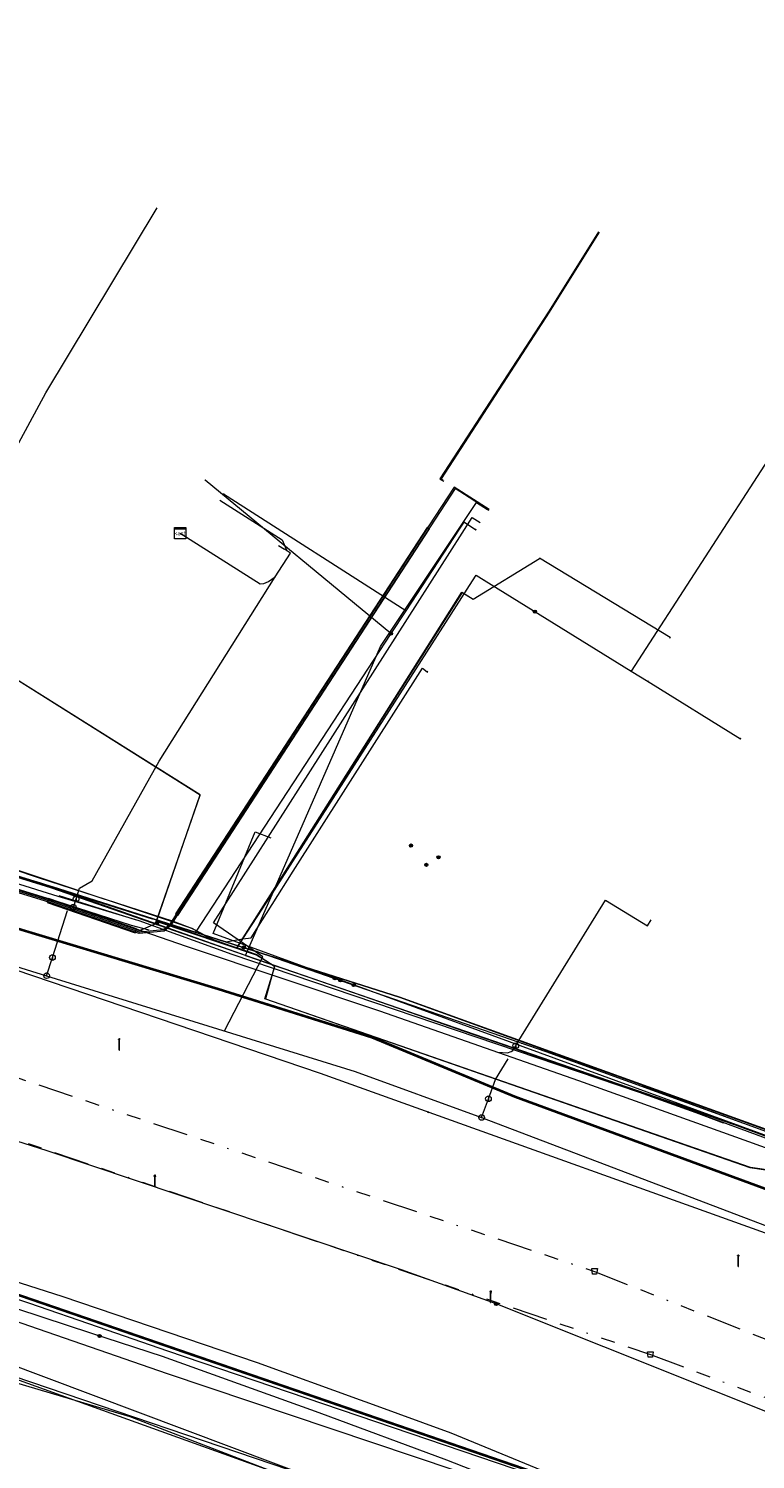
# Model space of a CAD drawing. Header units: metres. Extents: x 151922 to 154458, y 463415 to 464223.
# Tile 103 of 164: x 153647 to 153698, y 463895 to 463997. Entities that reach past the tile are written whole.
import ezdxf
from ezdxf.enums import TextEntityAlignment as Align
from ezdxf.lldxf.tags import DXFTag

# ---------------------------------------------------------------- set-up
doc = ezdxf.new("R2010")
doc.units = ezdxf.units.M
doc.linetypes.add('RI-OVERIG-SO', pattern=[17, 5, -2, 2, -2, 0, -2, 2, -2])
doc.layers.get('0').update_dxf_attribs({"lineweight": 9})
for name, color, linetype, lineweight in [('B-PV-KL-DATA-G', 90, 'KL-DATA-SO', 9), ('B-PV-KL-DATA_HULPSTUK-S', 90, 'Continuous', 9), ('B-PV-KL-DATA_KABELBED-G', 90, 'Continuous', 9), ('B-PV-KL-DATA_MANTELBUIS-G', 90, 'Continuous', 9), ('B-PV-KL-ET_HS-G', 10, 'KL-HS-SO', 9), ('B-PV-KL-ET_LS-G', 190, 'KL-LS-SO', 9), ('B-PV-KL-ET_LS-S', 190, 'Continuous', 9), ('B-PV-KL-ET_LS_HULPSTUK-S', 190, 'Continuous', 9), ('B-PV-KL-ET_LS_MANTELBUIS-G', 190, 'Continuous', 9), ('B-PV-KL-ET_MS-G', 130, 'KL-MS-SO', 9), ('B-PV-KL-GAS_HD-G', 30, 'KL-GAS_HD-SO', 9), ('B-PV-KL-GAS_LD-G', 50, 'KL-GAS_LD-SO', 9), ('B-PV-KL-GAS_LD_HULPSTUK-S', 50, 'Continuous', 9), ('B-PV-KL-WATER-G', 170, 'KL-WATER-SO', 9), ('B-PV-KL-WATER_HULPSTUK-S', 170, 'Continuous', 9), ('B-PV-RI-VRIJVERVAL-G', 210, 'RI-OVERIG-SO', 9), ('B-PV-RI-VRIJVERVAL_HULPSTUK-S', 210, 'Continuous', 9)]:
    doc.layers.add(name, color=color, linetype=linetype, lineweight=lineweight)
doc.styles.add('NLCS-ISO', font='txt')
doc.styles.get("Standard").update_dxf_attribs({"font": 'arial.ttf'})
tags = doc.linetypes.add('KL-DATA-SO', pattern='A,4,-1,[101,NLCS.SHX,S=0.5,R=0,X=0,Y=0],-1,4,-1,["D",Standard,S=1,R=0,X=-0.25,Y=-0.5],-1.5', length=12.5).pattern_tags.tags
tags[18] = DXFTag(74, 10)
tags = doc.linetypes.add('KL-GAS_HD-SO', pattern='A,4,-1,[69,NLCS.SHX,S=0.5,R=0,X=0,Y=0],-1,4,-1,["H",Standard,S=1,R=0,X=0,Y=-0.5],-2', length=13).pattern_tags.tags
tags[18] = DXFTag(74, 10)
tags = doc.linetypes.add('KL-GAS_LD-SO', pattern='A,4,-1,[69,NLCS.SHX,S=0.5,R=0,X=0,Y=0],-1,4,-1,["L",Standard,S=1,R=0,X=0.25,Y=-0.5],-2', length=13).pattern_tags.tags
tags[18] = DXFTag(74, 10)
tags = doc.linetypes.add('KL-HS-SO', pattern='A,4,-1,[103,NLCS.SHX,S=0.75,R=0,X=0,Y=0],-1,4,-1,["H",Standard,S=1,R=0,X=0,Y=-0.5],-2', length=13).pattern_tags.tags
tags[18] = DXFTag(74, 10)
tags = doc.linetypes.add('KL-LS-SO', pattern='A,4,-1,[103,NLCS.SHX,S=0.75,R=0,X=0,Y=0],-1,4,-1,["L",Standard,S=1,R=0,X=0,Y=-0.5],-2', length=13).pattern_tags.tags
tags[18] = DXFTag(74, 10)
tags = doc.linetypes.add('KL-MS-SO', pattern='A,4,-1,[103,NLCS.SHX,S=0.75,R=0,X=0,Y=0],-1,4,-1,["M",Standard,S=1,R=0,X=0,Y=-0.5],-2', length=13).pattern_tags.tags
tags[18] = DXFTag(74, 10)
doc.linetypes.add('KL-WATER-SO', pattern='A,7,-0.5,[168,NLCS.SHX,S=0.75,R=0,X=0.75,Y=0],-2', length=9.5)

# ---------------------------------------------------------------- blocks, each defined once
blk = doc.blocks.new('SKL-WTB_HULP_AFSLUITER-SO')
at = {"color": 0, "linetype": 'ByBlock', "lineweight": 18}
blk.add_lwpolyline([(0, 0.8), (0, -0.8)], dxfattribs=at)
blk.add_circle((0, 0), 1, dxfattribs=at)
at = {"color": 0, "linetype": 'ByBlock', "lineweight": 18, "style": 'NLCS-ISO', "flags": 1}
for tag, p in [('TYPE', (1.5, 0)), ('OMSCHRIJVING', (1.5, -3)), ('LABEL', (1.5, -1.5))]:
    blk.add_attdef(tag, p, '', height=1, dxfattribs=at)
blk = doc.blocks.new('SKL-WTB_HULP_T STUK-SO')
at = {"color": 0, "linetype": 'ByBlock', "lineweight": 18}
blk.add_circle((0, 0), 1, dxfattribs=at)
at = {"color": 0, "linetype": 'ByBlock', "lineweight": -2, "style": 'NLCS-ISO'}
blk.add_text('T', height=1, dxfattribs=at).set_placement((0, 0), align=Align.MIDDLE_CENTER)
at = {"color": 0, "linetype": 'ByBlock', "lineweight": 18, "style": 'NLCS-ISO', "flags": 1}
for tag, p in [('TYPE', (1.5, 0)), ('OMSCHRIJVING', (1.5, -3)), ('LABEL', (1.5, -1.5))]:
    blk.add_attdef(tag, p, '', height=1, dxfattribs=at)
blk = doc.blocks.new('SKL-WTB_HULP_KAST-SO')
at = {"color": 0, "linetype": 'ByBlock', "lineweight": 18}
for points in [[(-2, 2), (2, 2), (2, 1.68), (-2, 1.68)], [(-2, 1.52), (2, 1.52), (2, -2), (-2, -2)]]:
    blk.add_lwpolyline(points, close=True, dxfattribs=at)
at = {"color": 0, "linetype": 'ByBlock', "lineweight": 18, "style": 'NLCS-ISO'}
blk.add_text('kast', height=1.5, dxfattribs=at).set_placement((0, 0), align=Align.MIDDLE_CENTER)
at = {"color": 0, "linetype": 'ByBlock', "lineweight": 18, "style": 'NLCS-ISO', "flags": 1}
for tag, p in [('TYPE', (2.5, 0)), ('OMSCHRIJVING', (2.5, -3)), ('LABEL', (2.5, -1.5))]:
    blk.add_attdef(tag, p, '', height=1, dxfattribs=at)
blk = doc.blocks.new('SKL-WTB_HULP_MOF-SO')
at = {"linetype": 'ByBlock', "lineweight": 18}
h = blk.add_hatch(color=0, dxfattribs=at)
h.dxf.hatch_style = 1
h.paths.add_polyline_path([(-0.5625, 0, 1), (0.5625, 0, 1)])
at = {"color": 0, "linetype": 'ByBlock', "lineweight": 18}
blk.add_circle((0, 0), 0.5625, dxfattribs=at)
at = {"color": 0, "linetype": 'ByBlock', "lineweight": 18, "style": 'NLCS-ISO', "flags": 1}
for tag, p in [('TYPE', (1.5, 0)), ('OMSCHRIJVING', (1.5, -3)), ('LABEL', (1.5, -1.5))]:
    blk.add_attdef(tag, p, '', height=1, dxfattribs=at)
blk = doc.blocks.new('SKL-WTB_HULP_OVERIG-SO')
at = {"color": 0, "linetype": 'ByBlock', "lineweight": 18}
for points in [[(-0.14, 0.14), (0.14, -0.14)], [(0.14, 0.14), (-0.14, -0.14)]]:
    blk.add_lwpolyline(points, dxfattribs=at)
at = {"color": 0, "linetype": 'ByBlock', "lineweight": 18, "style": 'NLCS-ISO', "flags": 1}
for tag, p in [('TYPE', (1.5, 0)), ('OMSCHRIJVING', (1.5, -3)), ('LABEL', (1.5, -1.5))]:
    blk.add_attdef(tag, p, '', height=1, dxfattribs=at)
blk = doc.blocks.new('SRI-HULP_AFVOER_OPVANG-SO')
at = {"color": 0, "linetype": 'ByBlock', "lineweight": 18}
blk.add_lwpolyline([(-0.75, -1), (-1, 1), (1, 1), (0.75, -1)], close=True, dxfattribs=at)
at = {"color": 0, "linetype": 'ByBlock', "lineweight": 18, "style": 'NLCS-ISO', "flags": 1}
for tag, p in [('TYPE', (1.5, 0)), ('OMSCHRIJVING', (1.5, -3)), ('LABEL', (1.5, -1.5))]:
    blk.add_attdef(tag, p, '', height=1, dxfattribs=at)
blk = doc.blocks.new('SKL-ET_LS_MAST-SO')
for p, q in [((-0.05, 2.07), (0.05, 2.07)), ((-0.05, -2), (0.05, -2))]:
    blk.add_line(p, q)
for points in [[(-0.18, 1.76), (-0.22, 1.76), (-0.22, 1.84), (-0.18, 1.84), (-0.18, 1.79)], [(-0.18, 1.49), (-0.22, 1.49), (-0.22, 1.57), (-0.18, 1.57), (-0.18, 1.52)], [(-0.18, 1.79), (-0.05, 1.79)], [(-0.18, 1.76), (-0.05, 1.76)], [(-0.18, 1.52), (-0.05, 1.52)], [(-0.18, 1.49), (-0.05, 1.49)], [(-0.05, -2), (-0.05, 2.07)], [(0.05, -2), (0.05, 2.07)], [(0.18, 1.92), (0.05, 1.92)], [(0.18, 1.89), (0.05, 1.89)], [(0.18, 1.66), (0.05, 1.66)], [(0.18, 1.63), (0.05, 1.63)], [(0.18, 1.39), (0.05, 1.39)], [(0.18, 1.36), (0.05, 1.36)], [(0.18, 1.89), (0.22, 1.89), (0.22, 1.97), (0.18, 1.97), (0.18, 1.92)], [(0.18, 1.63), (0.22, 1.63), (0.22, 1.71), (0.18, 1.71), (0.18, 1.66)], [(0.18, 1.36), (0.22, 1.36), (0.22, 1.44), (0.18, 1.44), (0.18, 1.39)]]:
    blk.add_lwpolyline(points)

msp = doc.modelspace()

# ---------------------------------------------------------------- linework, layer by layer
at = {"layer": 'B-PV-KL-DATA-G', "ltscale": 0.5, "flags": 128}
for points in [[(153877.43, 463906.662), (153877.06, 463906.08), (153874.95, 463902.62), (153874.94, 463898.12), (153871.01, 463892.3), (153856.77, 463870.24), (153856.7, 463870.13), (153854.23, 463866.95), (153851.57, 463865.42), (153848.2, 463864.06), (153847.02, 463863.94), (153844.66, 463863.83), (153841.62, 463864.6), (153837.27, 463866.22), (153836.38, 463866.55), (153835.4, 463866.92), (153826.33, 463870.31), (153800.8, 463879.24), (153796.14, 463880.95), (153763.59, 463894.65), (153742.96, 463902.22), (153733.52, 463906.26), (153707.22, 463915.57), (153683.51, 463924.12), (153673.06, 463927.92), (153648.86, 463935.61), (153611.35, 463947.24), (153593.91, 463952.47), (153555.86, 463963.18), (153551.65, 463963.92), (153548.16, 463962.41), (153515.7, 463971.91), (153514.11, 463972.35), (153512.71, 463972.72), (153512.04, 463973.1), (153511.58, 463973.48), (153510.95, 463974.02), (153510.49, 463974.65), (153510.28, 463975.36), (153509.99, 463976.28), (153509.9, 463978.2), (153510.74, 463988.17), (153509.49, 463988.63), (153490.94, 463995.23), (153490.55, 463995.34), (153489.22, 463991.64), (153489.01, 463990.64), (153488.55, 463989.75), (153486.13, 463983.01), (153485.74, 463981.93), (153475.03, 463984.84), (153461.15, 463988.43), (153451.5, 463991.05), (153429.03, 463996.77), (153399.75, 464004.24), (153302.57, 464029.13), (153293.26, 464031.34), (153289.88, 464032.18), (153258.15, 464041), (153240.95, 464043.36), (153235.31, 464044.41), (153206.3, 464052.48), (153200.52, 464054.09), (153192.59, 464056.29), (153164.13, 464061.46), (153155.45, 464063.21), (153154.69, 464063.34), (153148.76, 464064.42), (153140.52, 464065.84), (153139.17, 464066.08), (153133.79, 464064.99), (153127.44, 464066.59), (153127.39, 464066.69), (153127.31, 464066.81), (153127.27, 464067.01), (153127.23, 464067.17), (153127.17, 464067.32), (153127.11, 464067.45), (153126.94, 464067.56), (153126.64, 464067.64), (153126.39, 464067.6), (153126.05, 464067.56), (153125.69, 464067.42), (153125.23, 464066.99), (153085, 464076.1), (153081.44, 464076.04), (153074.8, 464076.99), (153045.54, 464080.22), (153036.62, 464080.2), (152951.91, 464079.96), (152947.52, 464079.15), (152944.88, 464078.96), (152943.88, 464078.89), (152942.88, 464078.81), (152930.01, 464077.88), (152880.98, 464073.28), (152874.3, 464073.75), (152874.09, 464073.76), (152873.11, 464073.64), (152865.09, 464072.7), (152857.12, 464070.4), (152849.6, 464069.01), (152849.6, 464068.4), (152850.98, 464043.3), (152851.01, 464042.43), (152841.99, 464041.6), (152834.16, 464041.02), (152824.23, 464039.81), (152813.36, 464038.61), (152800.26, 464036.41), (152792.27, 464035.19), (152773.17, 464031.63), (152764.19, 464029.82), (152755.51, 464027.89), (152742.85, 464024.92), (152726.67, 464020.3), (152715.42, 464017.02), (152696.33, 464011.49), (152675.4, 464003.4), (152662.1, 463996.3), (152625.3, 463984.05), (152611.36, 463980.89), (152596.35, 463974.21), (152587.23, 463970.11), (152578.47, 463966.04), (152572.37, 463962.96), (152566.27, 463959.95), (152556.2, 463954.95), (152548.37, 463950.99), (152546.26, 463949.77), (152539.39, 463946.05), (152531.36, 463941.5), (152521.16, 463935.41), (152520.61, 463934.89), (152517.27, 463932.71), (152512.41, 463929.35), (152506.36, 463923.2), (152509.95, 463918.86), (152511.27, 463916.2), (152512.18, 463903.27), (152509.34, 463902.7), (152485.33, 463892.91), (152484.34, 463892.46), (152484.42, 463892.22), (152486.36, 463887.87), (152499.34, 463861.11), (152495.13, 463858.41), (152489.27, 463854.78), (152436.75, 463822.68), (152428.41, 463816.85), (152425.25, 463816.2), (152404.26, 463800.73), (152391.26, 463791.13), (152381.61, 463782.44), (152378.03, 463779.76), (152341.53, 463752.67), (152330.76, 463744.01), (152322.89, 463742.36), (152314.733, 463735.813)], [(153877.43, 463906.662), (153877.06, 463906.08), (153874.95, 463902.62), (153874.94, 463898.12), (153871.01, 463892.3), (153856.77, 463870.24), (153856.7, 463870.13), (153854.23, 463866.95), (153851.57, 463865.42), (153848.2, 463864.06), (153847.02, 463863.94), (153844.66, 463863.83), (153841.62, 463864.6), (153837.27, 463866.22), (153836.38, 463866.55), (153835.4, 463866.92), (153826.33, 463870.31), (153800.8, 463879.24), (153796.14, 463880.95), (153763.59, 463894.65), (153742.96, 463902.22), (153733.52, 463906.26), (153707.22, 463915.57), (153683.51, 463924.12), (153673.06, 463927.92), (153648.86, 463935.61), (153611.35, 463947.24), (153593.91, 463952.47), (153555.86, 463963.18), (153551.65, 463963.92), (153548.16, 463962.41), (153515.7, 463971.91), (153514.11, 463972.35), (153512.71, 463972.72), (153512.04, 463973.1), (153511.58, 463973.48), (153510.95, 463974.02), (153510.49, 463974.65), (153510.28, 463975.36), (153509.99, 463976.28), (153509.9, 463978.2), (153510.74, 463988.17), (153509.49, 463988.63), (153490.94, 463995.23), (153490.55, 463995.34), (153489.22, 463991.64), (153489.01, 463990.64), (153488.55, 463989.75), (153486.13, 463983.01), (153485.74, 463981.93), (153475.03, 463984.84), (153461.15, 463988.43), (153451.5, 463991.05), (153429.03, 463996.77), (153399.75, 464004.24), (153302.57, 464029.13), (153293.26, 464031.34), (153289.88, 464032.18), (153258.15, 464041), (153240.95, 464043.36), (153235.31, 464044.41), (153206.3, 464052.48), (153200.52, 464054.09), (153192.59, 464056.29), (153164.13, 464061.46), (153155.45, 464063.21), (153154.69, 464063.34), (153148.76, 464064.42), (153140.52, 464065.84), (153139.17, 464066.08), (153133.79, 464064.99), (153127.44, 464066.59), (153127.39, 464066.69), (153127.31, 464066.81), (153127.27, 464067.01), (153127.23, 464067.17), (153127.17, 464067.32), (153127.11, 464067.45), (153126.94, 464067.56), (153126.64, 464067.64), (153126.39, 464067.6), (153126.05, 464067.56), (153125.69, 464067.42), (153125.23, 464066.99), (153085, 464076.1), (153081.44, 464076.04), (153074.8, 464076.99), (153045.54, 464080.22), (153036.62, 464080.2), (152951.91, 464079.96), (152947.52, 464079.15), (152944.88, 464078.96), (152943.88, 464078.89), (152942.88, 464078.81), (152930.01, 464077.88), (152880.98, 464073.28), (152874.3, 464073.75), (152874.09, 464073.76), (152873.11, 464073.64), (152865.09, 464072.7), (152857.12, 464070.4), (152849.6, 464069.01), (152849.6, 464068.4), (152850.98, 464043.3), (152851.01, 464042.43), (152841.99, 464041.6), (152834.16, 464041.02), (152824.23, 464039.81), (152813.36, 464038.61), (152800.26, 464036.41), (152792.27, 464035.19), (152773.17, 464031.63), (152764.19, 464029.82), (152755.51, 464027.89), (152742.85, 464024.92), (152726.67, 464020.3), (152715.42, 464017.02), (152696.33, 464011.49), (152675.4, 464003.4), (152662.1, 463996.3), (152625.3, 463984.05), (152611.36, 463980.89), (152596.35, 463974.21), (152587.23, 463970.11), (152578.47, 463966.04), (152572.37, 463962.96), (152566.27, 463959.95), (152556.2, 463954.95), (152548.37, 463950.99), (152546.26, 463949.77), (152539.39, 463946.05), (152531.36, 463941.5), (152521.16, 463935.41), (152520.61, 463934.89), (152517.27, 463932.71), (152512.41, 463929.35), (152506.36, 463923.2), (152509.95, 463918.86), (152511.27, 463916.2), (152512.18, 463903.27), (152509.34, 463902.7), (152485.33, 463892.91), (152484.34, 463892.46), (152484.42, 463892.22), (152486.36, 463887.87), (152499.34, 463861.11), (152495.13, 463858.41), (152489.27, 463854.78), (152436.75, 463822.68), (152428.41, 463816.85), (152425.25, 463816.2), (152404.26, 463800.73), (152391.26, 463791.13), (152381.61, 463782.44), (152378.03, 463779.76), (152341.53, 463752.67), (152330.76, 463744.01), (152322.89, 463742.36), (152314.733, 463735.812)], [(153877.43, 463906.662), (153877.06, 463906.08), (153874.95, 463902.62), (153874.94, 463898.12), (153871.01, 463892.3), (153856.7, 463870.13), (153854.23, 463866.95), (153851.57, 463865.42), (153848.2, 463864.06), (153844.66, 463863.83), (153841.62, 463864.6), (153836.38, 463866.55), (153835.4, 463866.92), (153826.33, 463870.31), (153800.8, 463879.24), (153796.14, 463880.95), (153763.59, 463894.65), (153742.96, 463902.22), (153733.52, 463906.26), (153707.22, 463915.57), (153673.06, 463927.92), (153648.86, 463935.61), (153611.35, 463947.24), (153593.91, 463952.47), (153555.86, 463963.18), (153551.65, 463963.92), (153548.16, 463962.41), (153514.11, 463972.35), (153512.71, 463972.72), (153512.04, 463973.1), (153510.95, 463974.02), (153510.49, 463974.65), (153510.28, 463975.36), (153509.99, 463976.28), (153509.9, 463978.2), (153510.74, 463988.17), (153490.94, 463995.23), (153490.55, 463995.34), (153489.22, 463991.64), (153489.01, 463990.64), (153488.55, 463989.75), (153485.74, 463981.93), (153475.03, 463984.84), (153451.5, 463991.05), (153429.03, 463996.77), (153302.57, 464029.13), (153293.26, 464031.34), (153289.88, 464032.18), (153258.15, 464041), (153240.95, 464043.36), (153235.31, 464044.41), (153200.52, 464054.09), (153192.59, 464056.29), (153155.45, 464063.21), (153154.69, 464063.34), (153140.52, 464065.84), (153139.17, 464066.08), (153133.79, 464064.99), (153127.44, 464066.59), (153127.31, 464066.81), (153127.27, 464067.01), (153127.17, 464067.32), (153127.11, 464067.45), (153126.94, 464067.56), (153126.64, 464067.64), (153126.05, 464067.56), (153125.69, 464067.42), (153125.23, 464066.99), (153085, 464076.1), (153081.44, 464076.04), (153074.8, 464076.99), (153045.54, 464080.22), (152951.91, 464079.96), (152947.52, 464079.15), (152944.88, 464078.96), (152942.88, 464078.81), (152930.01, 464077.88), (152880.98, 464073.28), (152874.09, 464073.76), (152873.11, 464073.64), (152865.09, 464072.7), (152857.12, 464070.4), (152849.6, 464069.01), (152850.98, 464043.3), (152851.01, 464042.43), (152841.99, 464041.6), (152834.16, 464041.02), (152824.23, 464039.81), (152813.36, 464038.61), (152800.26, 464036.41), (152792.27, 464035.19), (152773.17, 464031.63), (152764.19, 464029.82), (152755.51, 464027.89), (152742.85, 464024.92), (152715.42, 464017.02), (152696.33, 464011.49), (152675.4, 464003.4), (152662.1, 463996.3), (152625.3, 463984.05), (152611.36, 463980.89), (152587.23, 463970.11), (152578.47, 463966.04), (152566.27, 463959.95), (152556.2, 463954.95), (152548.37, 463950.99), (152546.26, 463949.77), (152539.39, 463946.05), (152531.36, 463941.5), (152521.16, 463935.41), (152520.61, 463934.89), (152517.27, 463932.71), (152512.41, 463929.35), (152506.36, 463923.2), (152509.95, 463918.86), (152511.27, 463916.2), (152512.18, 463903.27), (152509.34, 463902.7), (152484.34, 463892.46), (152484.42, 463892.22), (152486.36, 463887.87), (152499.34, 463861.11), (152489.27, 463854.78), (152436.75, 463822.68), (152428.41, 463816.85), (152425.25, 463816.2), (152391.26, 463791.13), (152381.61, 463782.44), (152378.03, 463779.76), (152341.53, 463752.67), (152330.76, 463744.01), (152327.32, 463743.289)], [(153862.5, 463876.9), (153858.6, 463870.5), (153855.7, 463866.3), (153852.1, 463863.4), (153849.7, 463862.6), (153846.2, 463862.6), (153842.9, 463863.6), (153796, 463880.7), (153781.4, 463887.2), (153711.1, 463913.9), (153698, 463915.8), (153663.5, 463927.8), (153664.2, 463930.1), (153662.9, 463930.9), (153659.8, 463932), (153658.3, 463932.8), (153657, 463933.3), (153647.4, 463936.4), (153630.5, 463942.1), (153615.8, 463946.2), (153594.9, 463952), (153561.5, 463961.4), (153561.3, 463961.4), (153551.7, 463963.8), (153550.8, 463963.9), (153549.8, 463964), (153551, 463969.2), (153554.1, 463977.4), (153555.4, 463980.5), (153557.8, 463983.6), (153561.8, 463992.5), (153563.2, 463996), (153575.464, 464026.766)], [(153489.025, 463990.68), (153489.01, 463990.64), (153489.22, 463991.64), (153490.55, 463995.34), (153490.94, 463995.23), (153509.49, 463988.63), (153510.74, 463988.17), (153509.9, 463978.2), (153509.99, 463976.28), (153510.28, 463975.36), (153510.49, 463974.65), (153510.95, 463974.02), (153511.58, 463973.48), (153512.04, 463973.1), (153512.71, 463972.72), (153514.11, 463972.35), (153515.7, 463971.91), (153548.16, 463962.41), (153551.65, 463963.92), (153555.86, 463963.18), (153593.91, 463952.47), (153611.35, 463947.24), (153648.86, 463935.61), (153673.06, 463927.92), (153683.51, 463924.12), (153707.22, 463915.57), (153733.52, 463906.26), (153742.96, 463902.22), (153763.59, 463894.65), (153796.14, 463880.95), (153800.8, 463879.24), (153826.33, 463870.31), (153835.4, 463866.92), (153836.268, 463866.592)], [(153489.025, 463990.68), (153489.01, 463990.64), (153489.22, 463991.64), (153490.55, 463995.34), (153490.94, 463995.23), (153509.49, 463988.63), (153510.74, 463988.17), (153509.9, 463978.2), (153509.99, 463976.28), (153510.28, 463975.36), (153510.49, 463974.65), (153510.95, 463974.02), (153511.58, 463973.48), (153512.04, 463973.1), (153512.71, 463972.72), (153514.11, 463972.35), (153515.7, 463971.91), (153548.16, 463962.41), (153551.65, 463963.92), (153555.86, 463963.18), (153593.91, 463952.47), (153611.35, 463947.24), (153648.86, 463935.61), (153673.06, 463927.92), (153683.51, 463924.12), (153707.22, 463915.57), (153733.52, 463906.26), (153742.96, 463902.22), (153763.59, 463894.65), (153796.14, 463880.95), (153800.8, 463879.24), (153826.33, 463870.31), (153835.4, 463866.92), (153836.268, 463866.592)], [(153489.025, 463990.68), (153489.01, 463990.64), (153489.22, 463991.64), (153490.55, 463995.34), (153490.94, 463995.23), (153509.49, 463988.63), (153510.74, 463988.17), (153509.9, 463978.2), (153509.99, 463976.28), (153510.28, 463975.36), (153510.49, 463974.65), (153510.95, 463974.02), (153511.58, 463973.48), (153512.04, 463973.1), (153512.71, 463972.72), (153514.11, 463972.35), (153515.7, 463971.91), (153548.16, 463962.41), (153551.65, 463963.92), (153555.86, 463963.18), (153593.91, 463952.47), (153611.35, 463947.24), (153648.86, 463935.61), (153673.06, 463927.92), (153683.51, 463924.12), (153707.22, 463915.57), (153733.52, 463906.26), (153742.96, 463902.22), (153763.59, 463894.65), (153796.14, 463880.95), (153800.8, 463879.24), (153826.33, 463870.31), (153835.4, 463866.92), (153836.268, 463866.592)], [(153655.265, 463932.682), (153654.025, 463932.993), (153648.675, 463934.734), (153611.883, 463946.071), (153595.966, 463950.552), (153582.161, 463954.171), (153560.345, 463959.946), (153547.539, 463962.888), (153546.773, 463963.055), (153545.871, 463962.398), (153542.482, 463963.235), (153511.256, 463971.318), (153509.728, 463972.194), (153508.666, 463974.016), (153508.419, 463976.516), (153508.324, 463982.372), (153508.823, 463985.94), (153510.155, 463990.819)], [(153640.56, 463957.27), (153647.93, 463970.885), (153655.851, 463984.041)], [(153535.812, 463965.47), (153539.903, 463964.44), (153547.556, 463962.67), (153560.592, 463960.153), (153596.167, 463950.875), (153611.91, 463946.422), (153626.221, 463942.161), (153648.786, 463935.091), (153654.541, 463933.365), (153661.139, 463930.961), (153690.088, 463921.155), (153696.216, 463918.952), (153702.131, 463916.774), (153707.976, 463914.769), (153729.132, 463906.692), (153746.856, 463899.769), (153754.503, 463896.52), (153779.312, 463887.421), (153780.62, 463886.822), (153787.788, 463883.907), (153792.568, 463881.942), (153802.592, 463877.888), (153815.808, 463872.976), (153840.738, 463863.702), (153843.908, 463862.734), (153846.709, 463862.455), (153849.439, 463862.873), (153852.052, 463863.803), (153854.371, 463865.236), (153856.838, 463867.795), (153857.941, 463869.523), (153872.046, 463892.546), (153874.922, 463897.505), (153875.036, 463897.636), (153873.71, 463900.424), (153877.175, 463905.87)], [(153550.849, 463963.855), (153551.704, 463963.773), (153561.256, 463961.437), (153561.454, 463961.392), (153594.863, 463952.038), (153615.827, 463946.155), (153630.467, 463942.069), (153647.439, 463936.43), (153656.975, 463933.263), (153658.308, 463932.82), (153659.78, 463931.991)], [(153662.127, 463930.872), (153671.71, 463952.849), (153678.541, 463963.09), (153679.307, 463962.579), (153679.403, 463962.539)], [(153862.5, 463876.9), (153858.6, 463870.5), (153855.7, 463866.3), (153852.1, 463863.4), (153849.7, 463862.6), (153846.2, 463862.6), (153842.9, 463863.6), (153796, 463880.7), (153781.4, 463887.2), (153711.1, 463913.9), (153698, 463915.8), (153663.5, 463927.8), (153664.2, 463930.1), (153662.9, 463930.9), (153661.5, 463931.4), (153677.5, 463956.7), (153678.3, 463956.2), (153683, 463959.1)], [(153683.009, 463959.151), (153692.286, 463953.506), (153692.234, 463953.422)], [(153879.325, 463905.908), (153876.3, 463900.9), (153876.5, 463899.5), (153863.4, 463877.9), (153862.5, 463876.9), (153858.6, 463870.5), (153855.7, 463866.3), (153852.1, 463863.4), (153849.7, 463862.6), (153846.2, 463862.6), (153842.9, 463863.6), (153796, 463880.7), (153781.4, 463887.2), (153711.1, 463913.9), (153698, 463915.8), (153663.5, 463927.8), (153664.2, 463930.1), (153662.9, 463930.9), (153655.8, 463933.3), (153658.9, 463942.3), (153638.5, 463955.1), (153638.8, 463955.1), (153640.6, 463957.3)], [(153662.943, 463930.918), (153661.506, 463931.406), (153677.542, 463956.681), (153678.301, 463956.199)], [(153662.943, 463930.918), (153655.786, 463933.345), (153658.886, 463942.268), (153638.545, 463955.065), (153638.843, 463955.065)], [(153600.805, 463949.564), (153611.91, 463946.422), (153626.221, 463942.161), (153648.786, 463935.091), (153654.541, 463933.365), (153661.139, 463930.961), (153690.088, 463921.155), (153696.216, 463918.952), (153697.25, 463918.571)], [(153877.245, 463906.735), (153863.509, 463885.506), (153847.447, 463864.849), (153798.546, 463881.645), (153781.384, 463887.754), (153757.488, 463896.669), (153724.166, 463908.742), (153696.715, 463918.916), (153662.127, 463930.872), (153648.288, 463935.694), (153617.077, 463945.375), (153606.645, 463948.355), (153605.959, 463948.551)], [(153662.127, 463930.872), (153648.288, 463935.694), (153617.077, 463945.375), (153605.959, 463948.551)], [(153662.127, 463930.872), (153648.288, 463935.694), (153617.077, 463945.375), (153606.642, 463948.356)], [(153659.78, 463931.991), (153662.943, 463930.918)], [(153877.245, 463906.735), (153863.509, 463885.506), (153847.447, 463864.849), (153798.546, 463881.645), (153781.384, 463887.754), (153757.488, 463896.669), (153724.166, 463908.742), (153696.715, 463918.916), (153662.127, 463930.872)], [(153662.943, 463930.918), (153664.176, 463930.124), (153663.548, 463927.789), (153697.952, 463915.791), (153711.126, 463913.88), (153781.372, 463887.248), (153796.034, 463880.744), (153842.862, 463863.63), (153846.217, 463862.63), (153849.693, 463862.625), (153852.086, 463863.412), (153855.662, 463866.265), (153858.569, 463870.489), (153862.489, 463876.904)]]:
    msp.add_lwpolyline(points, dxfattribs=at)
at = {"layer": 'B-PV-KL-DATA_KABELBED-G', "ltscale": 0.5, "flags": 128}
for points in [[(153699.508, 463966.547), (153689.511, 463951.098)], [(153672.451, 463953.763), (153659.257, 463964.674)], [(153673.513, 463955.388), (153660.562, 463963.674)], [(153678.468, 463961.146), (153677.621, 463961.69), (153677.299, 463961.185), (153673.513, 463955.388)], [(153661.629, 463931.563), (153661.94, 463932.045), (153663.964, 463935.184), (153678.247, 463957.515), (153678.501, 463957.912), (153679.071, 463957.554)], [(153679.071, 463957.554), (153689.511, 463951.098)], [(153673.513, 463955.388), (153672.451, 463953.763), (153658.576, 463932.52)], [(153660.719, 463931.848), (153661.94, 463932.045), (153662.518, 463932.138), (153665.494, 463936.865), (153674.696, 463951.301), (153675.034, 463951.048)], [(153689.511, 463951.098), (153690.718, 463950.352)], [(153690.718, 463950.352), (153697.283, 463946.289)], [(153632.118, 463940.822), (153658.576, 463932.52)], [(153524.072, 463937.073), (153533.849, 463935.001), (153543.615, 463932.931), (153555.213, 463929.863), (153555.493, 463929.789), (153561.373, 463928.235), (153570.005, 463926.204), (153618.15, 463914.44), (153656.555, 463901.14), (153685.737, 463891.338), (153689.243, 463890.161), (153691.322, 463889.026), (153698.076, 463885.338), (153715.672, 463877.479), (153744.326, 463863.783), (153759.801, 463856.387), (153804.592, 463832.952), (153812.816, 463828.713)], [(153711.964, 463880.098), (153697.625, 463886.4), (153691.322, 463889.026), (153686.281, 463891.126), (153685.737, 463891.338), (153676.431, 463894.976), (153667.361, 463898.365), (153656.217, 463902.356), (153651.193, 463904.001), (153636.978, 463908.661), (153626.442, 463911.983), (153616.577, 463915.073), (153606.303, 463917.887), (153595.922, 463920.672), (153586.528, 463922.796), (153582.737, 463923.665), (153575.744, 463925.291), (153564.871, 463927.614), (153555.493, 463929.789), (153555.217, 463929.853), (153541.806, 463933.078), (153533.849, 463935.001), (153524.931, 463937.156)], [(153657.471, 463932.867), (153646.975, 463936.16)], [(153648.811, 463935.589), (153655.49, 463933.49)], [(153658.576, 463932.52), (153660.719, 463931.848)], [(153660.719, 463931.848), (153661.629, 463931.563)], [(153661.629, 463931.563), (153662.94, 463931.152)], [(153662.94, 463931.152), (153663.198, 463931.071), (153670.707, 463928.464), (153683.461, 463924.037), (153699.405, 463918.257)], [(153762.194, 463850.914), (153695.011, 463880.812), (153687.269, 463885.568), (153684.296, 463886.881), (153634.184, 463904.925), (153599.505, 463915.332), (153598.829, 463915.506), (153598.141, 463915.626), (153597.445, 463915.692), (153596.747, 463915.703), (153596.05, 463915.658), (153591.201, 463915.157), (153589.442, 463915.04), (153587.679, 463915.053), (153585.922, 463915.195), (153584.18, 463915.466), (153582.463, 463915.864), (153566.074, 463920.304), (153530.011, 463930.015)], [(153681.699, 463924.648), (153681.814, 463924.608), (153683.461, 463924.037), (153687.189, 463922.685)], [(153690.278, 463921.611), (153697.317, 463919.023)], [(153723.5, 463869.8), (153695, 463880.9), (153687.3, 463885.6), (153684.4, 463887), (153679.9, 463889.3), (153632.2, 463905.5), (153599.1, 463915.4), (153598.5, 463915.5), (153597.8, 463915.6), (153597.2, 463915.7), (153596.6, 463915.7), (153596, 463915.6), (153595.3, 463915.6), (153591.3, 463915.1), (153589.9, 463915)]]:
    msp.add_lwpolyline(points, dxfattribs=at)
at = {"layer": 'B-PV-KL-DATA_MANTELBUIS-G', "ltscale": 0.5, "flags": 128}
for points in [[(153662.127, 463930.872), (153671.71, 463952.85), (153678.541, 463963.09)], [(153662.127, 463930.872), (153647.584, 463936.006), (153638.824, 463938.65), (153632.682, 463940.535), (153606.642, 463948.356)], [(153657.471, 463932.867), (153646.975, 463936.16)], [(153648.811, 463935.589), (153655.49, 463933.49)], [(153648.864, 463935.144), (153654.282, 463933.442)], [(153662.127, 463930.872), (153667.316, 463929.097), (153672.917, 463927.154), (153677.595, 463925.518), (153680.755, 463924.42), (153688.316, 463921.781), (153696.912, 463918.826), (153703.699, 463916.33), (153707.167, 463915.042), (153710.439, 463913.829), (153724.043, 463908.792), (153740.208, 463902.938), (153743.905, 463901.595), (153757.486, 463896.669)], [(153681.699, 463924.648), (153681.814, 463924.608), (153683.461, 463924.037), (153687.189, 463922.685)], [(153681.699, 463924.648), (153681.814, 463924.608), (153683.461, 463924.037), (153687.189, 463922.685)], [(153696.089, 463918.96), (153690.213, 463921.188)], [(153690.278, 463921.611), (153697.317, 463919.023)]]:
    msp.add_lwpolyline(points, dxfattribs=at)
at = {"layer": 'B-PV-KL-ET_HS-G', "ltscale": 0.5, "flags": 128}
for points in [[(154217.325, 463594.831), (154199.464, 463607.851), (154174.772, 463625.744), (154138.46, 463650.947), (154122.54, 463662.087), (154086.172, 463686.18), (154063.405, 463701.058), (154020.381, 463727.137), (154000, 463739.029), (153979.421, 463750), (153959.461, 463760.149), (153937.282, 463770.929), (153921.038, 463778.193), (153909.918, 463783.29), (153863.492, 463805.295), (153845.507, 463815.329), (153833.914, 463821.923), (153804.856, 463836.765), (153777.857, 463851.011), (153726.497, 463876.685), (153698.876, 463888.515), (153630.013, 463912.221), (153545.355, 463937.298), (153500, 463949.418), (153477.115, 463955.58), (153472.948, 463954.084), (153397.664, 463972.899), (153389.981, 463974.891), (153297.059, 464000), (153230.927, 464016.101), (153191.767, 464024.924), (153127.848, 464037.602), (153078.676, 464043.845), (153033.425, 464046.759), (153000, 464048.182), (152986.263, 464048.318), (152908.209, 464046.578), (152854.809, 464040.024), (152781.287, 464027.888), (152749.862, 464020.685), (152720.796, 464013.331), (152657.499, 463993.718), (152622.75, 463979.671), (152593.461, 463966.988), (152549.878, 463945.752), (152535.25, 463937.536), (152520.495, 463929.673), (152449.971, 463971.21), (152420.496, 463991.538), (152405.025, 464000), (152387.805, 464009.876), (152344.535, 464035.351), (152314.733, 464052.864)], [(154217.296, 463594.791), (154199.435, 463607.811), (154174.743, 463625.703), (154138.431, 463650.906), (154122.512, 463662.046), (154086.145, 463686.138), (154063.378, 463701.016), (154020.355, 463727.094), (154000, 463738.971), (153979.315, 463750), (153959.439, 463760.104), (153937.261, 463770.884), (153921.017, 463778.147), (153909.897, 463783.245), (153863.469, 463805.251), (153845.482, 463815.285), (153833.89, 463821.879), (153804.833, 463836.721), (153777.834, 463850.967), (153726.476, 463876.64), (153698.858, 463888.468), (153629.998, 463912.173), (153545.341, 463937.25), (153500, 463949.366), (153477.117, 463955.528), (153472.951, 463954.032), (153397.652, 463972.851), (153389.968, 463974.843), (153296.867, 464000)], [(154217.354, 463594.871), (154199.493, 463607.891), (154174.801, 463625.785), (154138.489, 463650.988), (154122.568, 463662.128), (154086.199, 463686.222), (154063.432, 463701.1), (154020.407, 463727.18), (154000, 463739.087), (153979.528, 463750), (153959.483, 463760.194), (153937.303, 463770.974), (153921.059, 463778.239), (153909.939, 463783.335), (153863.515, 463805.339), (153845.532, 463815.373), (153833.938, 463821.967), (153804.879, 463836.809), (153777.88, 463851.055), (153726.518, 463876.73), (153698.894, 463888.562), (153630.028, 463912.269), (153545.369, 463937.346), (153500, 463949.469), (153477.113, 463955.632), (153472.945, 463954.136), (153397.676, 463972.947), (153389.994, 463974.939), (153297.251, 464000)], [(154091.899, 463706.648), (154082.953, 463712.32), (154069.329, 463721.166), (154050.716, 463732.817), (154043.054, 463737.774), (154031.882, 463744.966), (154006.268, 463760.249), (154000, 463764.04), (153961.755, 463785.934), (153916.983, 463811.242), (153862.878, 463843.113), (153826.961, 463860.893), (153760.604, 463890.243), (153740.935, 463898.288), (153705.939, 463911.794), (153681.28, 463920.86), (153671.137, 463925.078), (153660.195, 463928.519), (153643.017, 463933.701)], [(154092.685, 463706.02), (154082.899, 463712.236), (154069.275, 463721.082), (154050.662, 463732.733), (154043, 463737.69), (154031.83, 463744.88), (154006.216, 463760.163), (154000, 463763.923), (153961.705, 463785.848), (153916.933, 463811.156), (153862.83, 463843.025), (153826.919, 463860.803), (153760.564, 463890.151), (153740.899, 463898.196), (153705.903, 463911.7), (153681.244, 463920.766), (153671.103, 463924.984), (153660.165, 463928.423), (153643.944, 463933.316)], [(154094.797, 463704.682), (154092.3, 463706.335), (154082.926, 463712.278), (154069.302, 463721.124), (154050.689, 463732.775), (154043.027, 463737.732), (154031.856, 463744.923), (154006.242, 463760.206), (154000, 463763.982), (153961.73, 463785.891), (153916.958, 463811.199), (153862.854, 463843.069), (153826.94, 463860.848), (153760.584, 463890.197), (153740.917, 463898.242), (153705.921, 463911.747), (153681.262, 463920.813), (153671.12, 463925.031), (153660.18, 463928.471), (153645.969, 463932.758)]]:
    msp.add_lwpolyline(points, dxfattribs=at)
at = {"layer": 'B-PV-KL-ET_LS-G', "ltscale": 0.5, "flags": 128}
for points in [[(153687.195, 463982.326), (153683.644, 463976.65), (153675.938, 463964.761), (153676.21, 463964.587)], [(153687.247, 463982.305), (153683.691, 463976.619), (153676.014, 463964.773), (153676.161, 463964.679)], [(153675.155, 463961.418), (153657.186, 463933.8), (153656.711, 463933.051), (153656.294, 463932.687), (153654.583, 463932.541), (153648.246, 463934.737), (153643.141, 463936.293), (153633.699, 463939.374), (153622.77, 463942.527), (153612.011, 463945.765), (153606.755, 463947.487), (153606.05, 463947.623), (153605.307, 463947.801), (153592.109, 463951.37), (153567.868, 463957.806), (153560.564, 463959.724), (153547.716, 463962.883), (153547.025, 463962.746), (153545.799, 463962.671), (153533.143, 463966.125), (153520.505, 463969.614), (153515.173, 463971.141), (153514.612, 463972.328), (153515.197, 463975), (153515.278, 463976.094), (153515.021, 463976.685), (153514.492, 463977.046)], [(153679.924, 463906.1), (153673.209, 463908.522), (153648.022, 463916.979), (153628.902, 463923.082), (153602.055, 463930.791), (153568.085, 463938.397), (153555.584, 463941.176), (153542.111, 463944.513), (153530.787, 463947.431), (153500, 463956.184), (153481.604, 463962.066), (153480.681, 463964.732)], [(153679.44, 463962.578), (153676.949, 463964.174), (153675.155, 463961.418)], [(153679.413, 463962.536), (153677.005, 463964.078), (153675.239, 463961.363)], [(153675.239, 463961.363), (153657.27, 463933.746), (153656.788, 463932.985), (153656.335, 463932.59), (153654.57, 463932.44), (153648.215, 463934.642), (153643.111, 463936.198), (153633.67, 463939.278), (153622.742, 463942.431), (153611.981, 463945.67), (153606.73, 463947.39), (153606.029, 463947.525), (153605.282, 463947.704), (153592.083, 463951.273), (153567.842, 463957.709), (153561.627, 463959.341)], [(153606.029, 463947.731), (153606.78, 463947.584), (153612.041, 463945.86), (153622.798, 463942.623), (153633.728, 463939.47), (153643.171, 463936.388), (153648.277, 463934.832), (153654.579, 463932.648), (153655.817, 463933.176)], [(153716.959, 463911.027), (153716.126, 463911.847), (153659.828, 463932.437), (153662.796, 463939.656), (153663.916, 463939.227)], [(153824.033, 463844.975), (153791.869, 463860.508), (153785.368, 463864.094), (153778.692, 463866.381), (153752.349, 463876.783), (153715.02, 463892.109), (153703.037, 463896.859), (153703.524, 463898.086), (153703.532, 463898.182), (153703.478, 463898.104), (153702.991, 463896.877), (153679.924, 463906.1)]]:
    msp.add_lwpolyline(points, dxfattribs=at)
at = {"layer": 'B-PV-KL-ET_LS_MANTELBUIS-G', "ltscale": 0.5, "flags": 128}
for points in [[(153657.316, 463933.724), (153675.189, 463961.198), (153675.021, 463961.308), (153657.148, 463933.834), (153657.316, 463933.724)], [(153654.369, 463932.774), (153648.129, 463934.924), (153648.031, 463934.64), (153654.271, 463932.49), (153654.369, 463932.774)]]:
    msp.add_lwpolyline(points, dxfattribs=at)
at = {"layer": 'B-PV-KL-ET_MS-G', "ltscale": 0.5, "flags": 128}
msp.add_lwpolyline([(153494.296, 463941.714), (153497.505, 463948.316), (153566.13, 463929.915), (153604.756, 463919.521), (153610.187, 463917.895), (153615.608, 463916.24), (153621.022, 463914.558), (153626.427, 463912.849), (153631.823, 463911.112), (153636.79, 463909.487), (153641.751, 463907.839), (153646.703, 463906.167), (153651.648, 463904.472), (153656.585, 463902.755), (153697.23, 463888.949), (153701.394, 463887.294), (153705.547, 463885.611), (153709.689, 463883.903), (153713.82, 463882.169), (153717.94, 463880.409)], dxfattribs=at)
at = {"layer": 'B-PV-KL-GAS_HD-G', "ltscale": 0.5, "flags": 128}
msp.add_lwpolyline([(153515.878, 463938.227), (153581.085, 463919.74), (153653.91, 463898.086), (153687.144, 463885.297), (153696.206, 463888.106), (153735.359, 463870.759), (153757.839, 463859.862), (153832.738, 463821.653)], dxfattribs=at)
at = {"layer": 'B-PV-KL-GAS_LD-G', "ltscale": 0.5, "flags": 128}
for points in [[(153660.296, 463963.253), (153664.722, 463960.432), (153665.051, 463959.645)], [(153660.628, 463925.509), (153663.358, 463930.774), (153659.852, 463933.193), (153678.225, 463962.017), (153678.787, 463961.659)], [(153657.469, 463960.901), (153663.15, 463957.3), (153663.425, 463957.328), (153663.762, 463957.471), (153664.233, 463957.795)], [(153650.083, 463934.895), (153650.334, 463935.655), (153651.215, 463936.191), (153655.989, 463944.689), (153664.233, 463957.795), (153665.304, 463959.484), (153664.882, 463959.752)], [(153664.46, 463960.02), (153664.882, 463959.752)], [(153475.43, 463950.662), (153500, 463944.449), (153508.711, 463942.065), (153517.443, 463939.758), (153526.195, 463937.529), (153534.966, 463935.379), (153543.757, 463933.307), (153606.94, 463919.151), (153621.064, 463915.267), (153635.109, 463911.103), (153649.067, 463906.66), (153662.935, 463901.939), (153670.268, 463899.279)], [(153614.888, 463945.098), (153622.681, 463942.94), (153638.576, 463938.028), (153648.269, 463934.822), (153649.888, 463934.305)], [(153603.403, 463943.314), (153647.988, 463929.434)], [(153648.399, 463930.726), (153649.463, 463934.076)], [(153649.888, 463934.305), (153650.083, 463934.895)], [(153649.888, 463934.305), (153657.904, 463931.54), (153671.633, 463926.943), (153685.776, 463921.981), (153697.867, 463917.639), (153715.172, 463911.384)], [(153681.545, 463924.834), (153687.697, 463934.813), (153690.681, 463932.985), (153690.948, 463933.409)], [(153647.988, 463929.434), (153648.399, 463930.726)], [(153647.988, 463929.434), (153669.921, 463922.624), (153678.897, 463919.354)], [(153681.373, 463924.544), (153681.545, 463924.834)], [(153680.048, 463923.991), (153680.733, 463923.954), (153680.987, 463924.036), (153681.125, 463924.126), (153681.271, 463924.372)], [(153681.271, 463924.372), (153681.322, 463924.458)], [(153681.322, 463924.458), (153681.373, 463924.544)], [(153679.383, 463920.686), (153679.882, 463922.054), (153680.777, 463923.515)], [(153678.897, 463919.354), (153679.383, 463920.686)], [(153678.897, 463919.354), (153771.979, 463883.929)], [(153670.268, 463899.279), (153670.926, 463899.04)], [(153670.926, 463899.04), (153676.705, 463896.943), (153690.674, 463891.165), (153704.53, 463885.12), (153718.268, 463878.813), (153731.883, 463872.246), (153745.371, 463865.421), (153745.36, 463865.404), (153755.466, 463860.364), (153763.633, 463856.133), (153782.73, 463846.167), (153793.53, 463840.597), (153827.732, 463822.478)]]:
    msp.add_lwpolyline(points, dxfattribs=at)
at = {"layer": 'B-PV-KL-WATER-G', "ltscale": 0.5, "flags": 128}
for points in [[(153707.012, 463908.25), (153704.949, 463909.015), (153667.45, 463922.474), (153645.762, 463929.844), (153612.013, 463939.932), (153611.921, 463939.957)], [(153638.281, 463904.487), (153686.881, 463886.225)]]:
    msp.add_lwpolyline(points, dxfattribs=at)
at = {"layer": 'B-PV-RI-VRIJVERVAL-G', "ltscale": 0.5, "flags": 128}
for points in [[(153622.98, 463929.88), (153686.92, 463908.41)], [(153632.27, 463922.4), (153690.89, 463902.5)], [(153686.92, 463908.41), (153750.63, 463883.17)], [(153690.89, 463902.5), (153747.25, 463881.37)]]:
    msp.add_lwpolyline(points, dxfattribs=at)

# ---------------------------------------------------------------- block references
at = {"layer": 'B-PV-KL-DATA_HULPSTUK-S', "xscale": 0.2, "yscale": 0.2, "zscale": 0.2}
for name, p in [('SKL-WTB_HULP_OVERIG-SO', (153659.257, 463964.674)), ('SKL-WTB_HULP_OVERIG-SO', (153660.562, 463963.674)), ('SKL-WTB_HULP_OVERIG-SO', (153678.468, 463961.146)), ('SKL-WTB_HULP_OVERIG-SO', (153679.071, 463957.554)), ('SKL-WTB_HULP_OVERIG-SO', (153679.071, 463957.554)), ('SKL-WTB_HULP_OVERIG-SO', (153673.513, 463955.388)), ('SKL-WTB_HULP_OVERIG-SO', (153673.513, 463955.388)), ('SKL-WTB_HULP_OVERIG-SO', (153673.513, 463955.388)), ('SKL-WTB_HULP_MOF-SO', (153682.679, 463955.323)), ('SKL-WTB_HULP_MOF-SO', (153672.451, 463953.763)), ('SKL-WTB_HULP_OVERIG-SO', (153672.451, 463953.763)), ('SKL-WTB_HULP_OVERIG-SO', (153675.034, 463951.048)), ('SKL-WTB_HULP_OVERIG-SO', (153689.511, 463951.098)), ('SKL-WTB_HULP_OVERIG-SO', (153689.511, 463951.098)), ('SKL-WTB_HULP_OVERIG-SO', (153689.511, 463951.098)), ('SKL-WTB_HULP_OVERIG-SO', (153690.718, 463950.352)), ('SKL-WTB_HULP_OVERIG-SO', (153690.718, 463950.352)), ('SKL-WTB_HULP_OVERIG-SO', (153697.283, 463946.289)), ('SKL-WTB_HULP_MOF-SO', (153673.872, 463938.689)), ('SKL-WTB_HULP_MOF-SO', (153674.971, 463937.316)), ('SKL-WTB_HULP_MOF-SO', (153675.831, 463937.856)), ('SKL-WTB_HULP_OVERIG-SO', (153658.576, 463932.52)), ('SKL-WTB_HULP_OVERIG-SO', (153658.576, 463932.52)), ('SKL-WTB_HULP_OVERIG-SO', (153658.576, 463932.52)), ('SKL-WTB_HULP_OVERIG-SO', (153659.78, 463931.991)), ('SKL-WTB_HULP_OVERIG-SO', (153660.719, 463931.848)), ('SKL-WTB_HULP_OVERIG-SO', (153660.719, 463931.848)), ('SKL-WTB_HULP_OVERIG-SO', (153660.719, 463931.848)), ('SKL-WTB_HULP_OVERIG-SO', (153661.629, 463931.563)), ('SKL-WTB_HULP_OVERIG-SO', (153661.629, 463931.563)), ('SKL-WTB_HULP_OVERIG-SO', (153661.629, 463931.563)), ('SKL-WTB_HULP_MOF-SO', (153662.005, 463931.445)), ('SKL-WTB_HULP_OVERIG-SO', (153662.94, 463931.152)), ('SKL-WTB_HULP_OVERIG-SO', (153662.94, 463931.152)), ('SKL-WTB_HULP_OVERIG-SO', (153662.943, 463930.918)), ('SKL-WTB_HULP_MOF-SO', (153668.459, 463929.244)), ('SKL-WTB_HULP_MOF-SO', (153668.865, 463929.104)), ('SKL-WTB_HULP_MOF-SO', (153669.819, 463928.772)), ('SKL-WTB_HULP_MOF-SO', (153651.747, 463903.82))]:
    msp.add_blockref(name, p, dxfattribs=at)
at = {"layer": 'B-PV-KL-ET_LS-S', "xscale": 0.2, "yscale": 0.2, "zscale": 0.2}
for p in [(153653.145, 463924.545), (153655.68, 463914.862), (153697.132, 463909.167), (153679.546, 463906.606)]:
    msp.add_blockref('SKL-ET_LS_MAST-SO', p, dxfattribs=at)
at = {"layer": 'B-PV-KL-ET_LS_HULPSTUK-S', "xscale": 0.2, "yscale": 0.2, "zscale": 0.2}
for p in [(153655.817, 463933.176), (153679.924, 463906.1)]:
    msp.add_blockref('SKL-WTB_HULP_MOF-SO', p, dxfattribs=at)
at = {"layer": 'B-PV-KL-GAS_LD_HULPSTUK-S', "xscale": 0.2, "yscale": 0.2, "zscale": 0.2}
for name, p in [('SKL-WTB_HULP_KAST-SO', (153657.469, 463960.901)), ('SKL-WTB_HULP_AFSLUITER-SO', (153650.083, 463934.895)), ('SKL-WTB_HULP_T STUK-SO', (153649.888, 463934.305)), ('SKL-WTB_HULP_AFSLUITER-SO', (153648.399, 463930.726)), ('SKL-WTB_HULP_T STUK-SO', (153647.988, 463929.434)), ('SKL-WTB_HULP_AFSLUITER-SO', (153681.322, 463924.458)), ('SKL-WTB_HULP_AFSLUITER-SO', (153679.383, 463920.686)), ('SKL-WTB_HULP_T STUK-SO', (153678.897, 463919.354))]:
    msp.add_blockref(name, p, dxfattribs=at)
at = {"layer": 'B-PV-KL-WATER_HULPSTUK-S', "xscale": 0.2, "yscale": 0.2, "zscale": 0.2}
msp.add_blockref('SKL-WTB_HULP_OVERIG-SO', (153675.085, 463919.734), dxfattribs=at)
at = {"layer": 'B-PV-RI-VRIJVERVAL_HULPSTUK-S', "xscale": 0.2, "yscale": 0.2, "zscale": 0.2}
for p in [(153686.92, 463908.41), (153690.89, 463902.5)]:
    msp.add_blockref('SRI-HULP_AFVOER_OPVANG-SO', p, dxfattribs=at)

doc.saveas('drawing.dxf')
